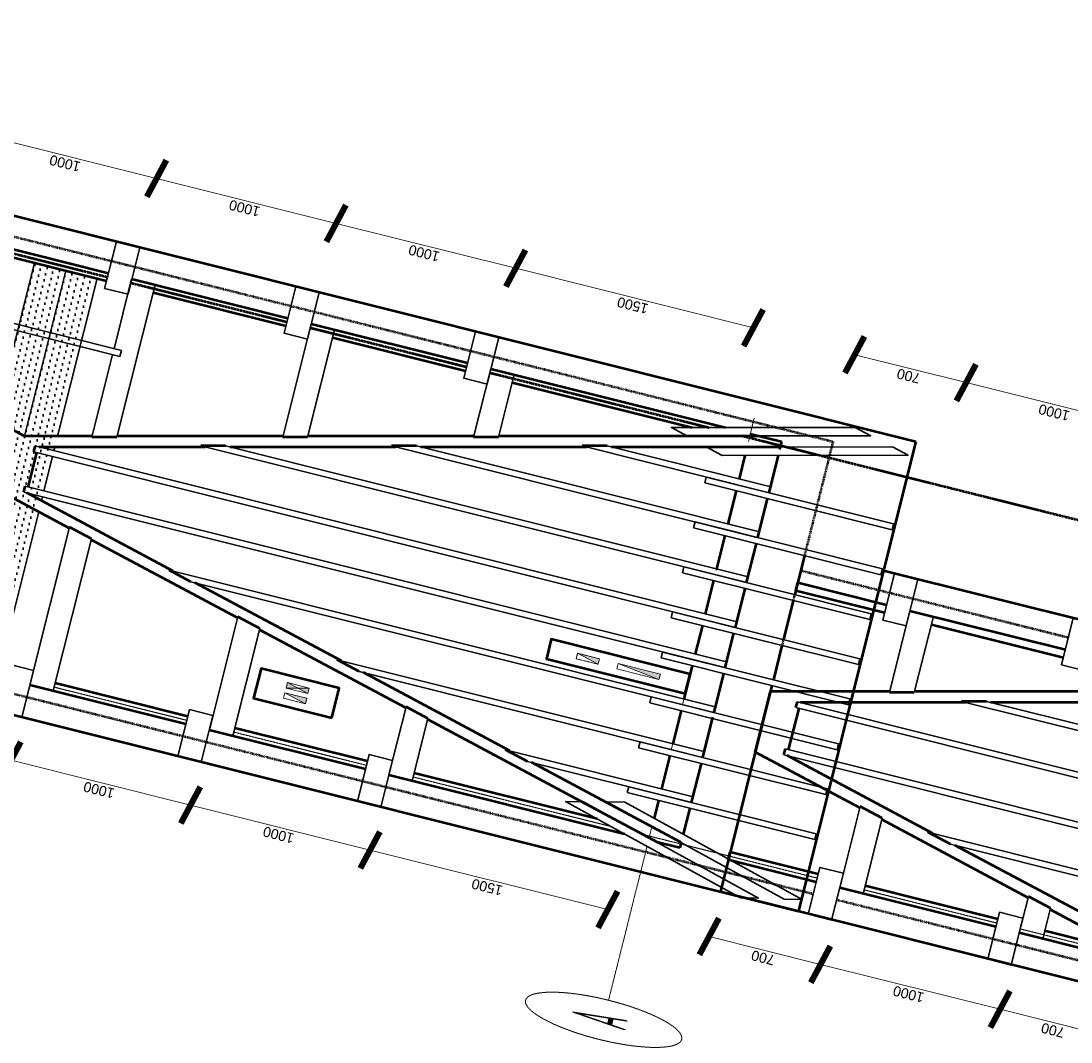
# Model space of a CAD drawing. Header units: millimetres. Extents: x -2096172177 to 2055029645, y -728784453 to 1899906214.
# Tile 37 of 109: x -1932636664 to -1916257089, y 1665513615 to 1681439705. Entities that reach past the tile are written whole.
import ezdxf
from ezdxf.enums import TextEntityAlignment as Align

# ---------------------------------------------------------------- set-up
doc = ezdxf.new("R2010")
doc.units = ezdxf.units.MM
doc.linetypes.add('ACAD_ISO03W100', pattern=[30, 12, -18])
doc.linetypes.add('DASHDOT_axis', pattern=[24, 20, -1.5, 1, -1.5])
for name, color, linetype, lineweight in [('Вентканалы', 214, 'Continuous', 18), ('жббалки', 14, 'Continuous', 35), ('Кобылки', 4, 'Continuous', 30), ('Крыша', 30, 'Continuous', 50), ('мауэрлат', 40, 'Continuous', 18), ('Накостные строп ноги', 10, 'Continuous', 50), ('Наружные стены', 1, 'Continuous', 50), ('Размеры', 40, 'Continuous', 18), ('стропила', 5, 'Continuous', 35), ('Толщины привязок', 130, 'Continuous', 18)]:
    doc.layers.add(name, color=color, linetype=linetype, lineweight=lineweight)
doc.styles.add('GOST-2.304_Type-B', font='GOST Common.ttf')
doc.styles.add('стиль для стен', font='arial.ttf')
doc.dimstyles.new('Для размеров СТЕН', dxfattribs={"dimtxt": 2.5, "dimasz": 2.5, "dimexe": 1.25, "dimexo": 0.625, "dimtad": 1, "dimtxsty": 'стиль для стен', "dimblk": 'ARCHTICK', "dimcen": 2.5, "dimadec": 0, "dimazin": 0, "dimtfac": 1, "dimtmove": 0, "dimatfit": 3, "dimfxl": 1, "dimarcsym": 0})

# ---------------------------------------------------------------- blocks, each defined once
blk = doc.blocks.new('_ArchTick')
at = {"color": 0, "linetype": 'ByBlock', "const_width": 0.15}
blk.add_lwpolyline([(-0.5, -0.5), (0.5, 0.5)], dxfattribs=at)
blk = doc.blocks.new('*D667')
at = {"layer": 'Defpoints', "color": 0, "transparency": 16777216}
for p in [(1831502.7, 910130.7), (1829582.1, 908980.7), (1831502.7, 908980.7)]:
    blk.add_point(p, dxfattribs=at)
at = {"layer": 'Размеры', "color": 0, "lineweight": -2, "transparency": 16777216}
blk.add_line((1829582.1, 910130.7), (1829582.1, 908980.7), dxfattribs=at)
at = {"layer": 'Размеры', "color": 0, "lineweight": -2, "transparency": 16777216, "xscale": 250, "yscale": 250, "zscale": 250}
for p, rotation in [((1829582.1, 910130.7), 90), ((1829582.1, 908980.7), 270)]:
    blk.add_blockref('_ArchTick', p, dxfattribs=dict(at, rotation=rotation))
at = {"layer": 'Размеры', "color": 0, "transparency": 16777216, "insert": (1829394.6, 909555.7), "char_height": 250, "attachment_point": 5, "rotation": 90, "style": 'стиль для стен'}
blk.add_mtext('1000', dxfattribs=at)
blk = doc.blocks.new('*D669')
at = {"layer": 'Defpoints', "color": 0, "transparency": 16777216}
for p in [(1831502.7, 908980.7), (1829582.1, 907830.7), (1831502.7, 907830.7)]:
    blk.add_point(p, dxfattribs=at)
at = {"layer": 'Размеры', "color": 0, "lineweight": -2, "transparency": 16777216}
blk.add_line((1829582.1, 908980.7), (1829582.1, 907830.7), dxfattribs=at)
at = {"layer": 'Размеры', "color": 0, "lineweight": -2, "transparency": 16777216, "xscale": 250, "yscale": 250, "zscale": 250}
for p, rotation in [((1829582.1, 908980.7), 90), ((1829582.1, 907830.7), 270)]:
    blk.add_blockref('_ArchTick', p, dxfattribs=dict(at, rotation=rotation))
at = {"layer": 'Размеры', "color": 0, "transparency": 16777216, "insert": (1829394.6, 908405.7), "char_height": 250, "attachment_point": 5, "rotation": 90, "style": 'стиль для стен'}
blk.add_mtext('1000', dxfattribs=at)
blk = doc.blocks.new('*D671')
at = {"layer": 'Defpoints', "color": 0, "transparency": 16777216}
for p in [(1831502.7, 907830.7), (1829582.1, 906680.7), (1831502.1, 906680.7)]:
    blk.add_point(p, dxfattribs=at)
at = {"layer": 'Размеры', "color": 0, "lineweight": -2, "transparency": 16777216}
blk.add_line((1829582.1, 907830.7), (1829582.1, 906680.7), dxfattribs=at)
at = {"layer": 'Размеры', "color": 0, "lineweight": -2, "transparency": 16777216, "xscale": 250, "yscale": 250, "zscale": 250}
for p, rotation in [((1829582.1, 907830.7), 90), ((1829582.1, 906680.7), 270)]:
    blk.add_blockref('_ArchTick', p, dxfattribs=dict(at, rotation=rotation))
at = {"layer": 'Размеры', "color": 0, "transparency": 16777216, "insert": (1829394.6, 907255.7), "char_height": 250, "attachment_point": 5, "rotation": 90, "style": 'стиль для стен'}
blk.add_mtext('1000', dxfattribs=at)
blk = doc.blocks.new('*D673')
at = {"layer": 'Defpoints', "color": 0, "transparency": 16777216}
for p in [(1831502.1, 906680.7), (1829582.1, 905158.1), (1831701.3, 905158.1)]:
    blk.add_point(p, dxfattribs=at)
at = {"layer": 'Размеры', "color": 0, "lineweight": -2, "transparency": 16777216}
blk.add_line((1829582.1, 906680.7), (1829582.1, 905158.1), dxfattribs=at)
at = {"layer": 'Размеры', "color": 0, "lineweight": -2, "transparency": 16777216, "xscale": 250, "yscale": 250, "zscale": 250}
for p, rotation in [((1829582.1, 906680.7), 90), ((1829582.1, 905158.1), 270)]:
    blk.add_blockref('_ArchTick', p, dxfattribs=dict(at, rotation=rotation))
at = {"layer": 'Размеры', "color": 0, "transparency": 16777216, "insert": (1829394.6, 905919.4), "char_height": 250, "attachment_point": 5, "rotation": 90, "style": 'стиль для стен'}
blk.add_mtext('1500', dxfattribs=at)
blk = doc.blocks.new('*D723')
at = {"layer": 'Defpoints', "color": 0, "transparency": 16777216}
for p in [(1831501.3, 904506.7), (1829544.4, 903792.7), (1831501.1, 903792.7)]:
    blk.add_point(p, dxfattribs=at)
at = {"layer": 'Размеры', "color": 0, "lineweight": -2, "transparency": 16777216}
blk.add_line((1829544.4, 904506.7), (1829544.4, 903792.7), dxfattribs=at)
at = {"layer": 'Размеры', "color": 0, "lineweight": -2, "transparency": 16777216, "xscale": 250, "yscale": 250, "zscale": 250}
for p, rotation in [((1829544.4, 904506.7), 90), ((1829544.4, 903792.7), 270)]:
    blk.add_blockref('_ArchTick', p, dxfattribs=dict(at, rotation=rotation))
at = {"layer": 'Размеры', "color": 0, "transparency": 16777216, "insert": (1829356.9, 904149.7), "char_height": 250, "attachment_point": 5, "rotation": 90, "style": 'стиль для стен'}
blk.add_mtext('700', dxfattribs=at)
blk = doc.blocks.new('*D725')
at = {"layer": 'Defpoints', "color": 0, "transparency": 16777216}
for p in [(1831501.1, 903792.7), (1829544.4, 902642.7), (1831601.3, 902642.7)]:
    blk.add_point(p, dxfattribs=at)
at = {"layer": 'Размеры', "color": 0, "lineweight": -2, "transparency": 16777216}
blk.add_line((1829544.4, 903792.7), (1829544.4, 902642.7), dxfattribs=at)
at = {"layer": 'Размеры', "color": 0, "lineweight": -2, "transparency": 16777216, "xscale": 250, "yscale": 250, "zscale": 250}
for p, rotation in [((1829544.4, 903792.7), 90), ((1829544.4, 902642.7), 270)]:
    blk.add_blockref('_ArchTick', p, dxfattribs=dict(at, rotation=rotation))
at = {"layer": 'Размеры', "color": 0, "transparency": 16777216, "insert": (1829356.9, 903217.7), "char_height": 250, "attachment_point": 5, "rotation": 90, "style": 'стиль для стен'}
blk.add_mtext('1000', dxfattribs=at)
blk = doc.blocks.new('*D727')
at = {"layer": 'Defpoints', "color": 0, "transparency": 16777216}
for p in [(1831601.3, 902642.7), (1829544.4, 901943.4), (1831701.3, 901943.4)]:
    blk.add_point(p, dxfattribs=at)
at = {"layer": 'Размеры', "color": 0, "lineweight": -2, "transparency": 16777216}
blk.add_line((1829544.4, 902642.7), (1829544.4, 901943.4), dxfattribs=at)
at = {"layer": 'Размеры', "color": 0, "lineweight": -2, "transparency": 16777216, "xscale": 250, "yscale": 250, "zscale": 250}
for p, rotation in [((1829544.4, 902642.7), 90), ((1829544.4, 901943.4), 270)]:
    blk.add_blockref('_ArchTick', p, dxfattribs=dict(at, rotation=rotation))
at = {"layer": 'Размеры', "color": 0, "transparency": 16777216, "insert": (1829356.9, 902293.1), "char_height": 250, "attachment_point": 5, "rotation": 90, "style": 'стиль для стен'}
blk.add_mtext('700', dxfattribs=at)
blk = doc.blocks.new('*D733')
at = {"layer": 'Defpoints', "color": 0, "transparency": 16777216}
for p in [(1846392, 910130.7), (1844471.4, 908980.7), (1846392, 908980.7)]:
    blk.add_point(p, dxfattribs=at)
at = {"layer": 'Размеры', "color": 0, "lineweight": -2, "transparency": 16777216}
blk.add_line((1844471.4, 910130.7), (1844471.4, 908980.7), dxfattribs=at)
at = {"layer": 'Размеры', "color": 0, "lineweight": -2, "transparency": 16777216, "xscale": 250, "yscale": 250, "zscale": 250}
for p, rotation in [((1844471.4, 910130.7), 90), ((1844471.4, 908980.7), 270)]:
    blk.add_blockref('_ArchTick', p, dxfattribs=dict(at, rotation=rotation))
at = {"layer": 'Размеры', "color": 0, "transparency": 16777216, "insert": (1844283.9, 909555.7), "char_height": 250, "attachment_point": 5, "rotation": 90, "style": 'стиль для стен'}
blk.add_mtext('1000', dxfattribs=at)
blk = doc.blocks.new('*D735')
at = {"layer": 'Defpoints', "color": 0, "transparency": 16777216}
for p in [(1846392, 908980.7), (1844471.4, 907830.7), (1846392, 907830.7)]:
    blk.add_point(p, dxfattribs=at)
at = {"layer": 'Размеры', "color": 0, "lineweight": -2, "transparency": 16777216}
blk.add_line((1844471.4, 908980.7), (1844471.4, 907830.7), dxfattribs=at)
at = {"layer": 'Размеры', "color": 0, "lineweight": -2, "transparency": 16777216, "xscale": 250, "yscale": 250, "zscale": 250}
for p, rotation in [((1844471.4, 908980.7), 90), ((1844471.4, 907830.7), 270)]:
    blk.add_blockref('_ArchTick', p, dxfattribs=dict(at, rotation=rotation))
at = {"layer": 'Размеры', "color": 0, "transparency": 16777216, "insert": (1844283.9, 908405.7), "char_height": 250, "attachment_point": 5, "rotation": 90, "style": 'стиль для стен'}
blk.add_mtext('1000', dxfattribs=at)
blk = doc.blocks.new('*D737')
at = {"layer": 'Defpoints', "color": 0, "transparency": 16777216}
for p in [(1846392, 907830.7), (1844471.4, 906680.7), (1846391.4, 906680.7)]:
    blk.add_point(p, dxfattribs=at)
at = {"layer": 'Размеры', "color": 0, "lineweight": -2, "transparency": 16777216}
blk.add_line((1844471.4, 907830.7), (1844471.4, 906680.7), dxfattribs=at)
at = {"layer": 'Размеры', "color": 0, "lineweight": -2, "transparency": 16777216, "xscale": 250, "yscale": 250, "zscale": 250}
for p, rotation in [((1844471.4, 907830.7), 90), ((1844471.4, 906680.7), 270)]:
    blk.add_blockref('_ArchTick', p, dxfattribs=dict(at, rotation=rotation))
at = {"layer": 'Размеры', "color": 0, "transparency": 16777216, "insert": (1844283.9, 907255.7), "char_height": 250, "attachment_point": 5, "rotation": 90, "style": 'стиль для стен'}
blk.add_mtext('1000', dxfattribs=at)
blk = doc.blocks.new('*D739')
at = {"layer": 'Defpoints', "color": 0, "transparency": 16777216}
for p in [(1846391.4, 906680.7), (1844471.4, 905158.1), (1846590.6, 905158.1)]:
    blk.add_point(p, dxfattribs=at)
at = {"layer": 'Размеры', "color": 0, "lineweight": -2, "transparency": 16777216}
blk.add_line((1844471.4, 906680.7), (1844471.4, 905158.1), dxfattribs=at)
at = {"layer": 'Размеры', "color": 0, "lineweight": -2, "transparency": 16777216, "xscale": 250, "yscale": 250, "zscale": 250}
for p, rotation in [((1844471.4, 906680.7), 90), ((1844471.4, 905158.1), 270)]:
    blk.add_blockref('_ArchTick', p, dxfattribs=dict(at, rotation=rotation))
at = {"layer": 'Размеры', "color": 0, "transparency": 16777216, "insert": (1844283.9, 905919.4), "char_height": 250, "attachment_point": 5, "rotation": 90, "style": 'стиль для стен'}
blk.add_mtext('1500', dxfattribs=at)
blk = doc.blocks.new('*D743')
at = {"layer": 'Defpoints', "color": 0, "transparency": 16777216}
for p in [(1846390.6, 904506.7), (1844433.7, 903792.7), (1846390.4, 903792.7)]:
    blk.add_point(p, dxfattribs=at)
at = {"layer": 'Размеры', "color": 0, "lineweight": -2, "transparency": 16777216}
blk.add_line((1844433.7, 904506.7), (1844433.7, 903792.7), dxfattribs=at)
at = {"layer": 'Размеры', "color": 0, "lineweight": -2, "transparency": 16777216, "xscale": 250, "yscale": 250, "zscale": 250}
for p, rotation in [((1844433.7, 904506.7), 90), ((1844433.7, 903792.7), 270)]:
    blk.add_blockref('_ArchTick', p, dxfattribs=dict(at, rotation=rotation))
at = {"layer": 'Размеры', "color": 0, "transparency": 16777216, "insert": (1844246.2, 904149.7), "char_height": 250, "attachment_point": 5, "rotation": 90, "style": 'стиль для стен'}
blk.add_mtext('700', dxfattribs=at)
blk = doc.blocks.new('*D745')
at = {"layer": 'Defpoints', "color": 0, "transparency": 16777216}
for p in [(1846390.4, 903792.7), (1844433.7, 902642.7), (1846490.6, 902642.7)]:
    blk.add_point(p, dxfattribs=at)
at = {"layer": 'Размеры', "color": 0, "lineweight": -2, "transparency": 16777216}
blk.add_line((1844433.7, 903792.7), (1844433.7, 902642.7), dxfattribs=at)
at = {"layer": 'Размеры', "color": 0, "lineweight": -2, "transparency": 16777216, "xscale": 250, "yscale": 250, "zscale": 250}
for p, rotation in [((1844433.7, 903792.7), 90), ((1844433.7, 902642.7), 270)]:
    blk.add_blockref('_ArchTick', p, dxfattribs=dict(at, rotation=rotation))
at = {"layer": 'Размеры', "color": 0, "transparency": 16777216, "insert": (1844246.2, 903217.7), "char_height": 250, "attachment_point": 5, "rotation": 90, "style": 'стиль для стен'}
blk.add_mtext('1000', dxfattribs=at)
blk = doc.blocks.new('Фасад (на основе 1 эт)')
at = {"layer": 'Вентканалы'}
h = blk.add_hatch(color=256, dxfattribs=at)
h.dxf.hatch_style = 1
h.paths.add_polyline_path([(1832716.294, 907291.655), (1832856.294, 907291.655), (1832856.294, 907431.655)])
h = blk.add_hatch(color=256, dxfattribs=at)
h.dxf.hatch_style = 1
h.paths.add_polyline_path([(1833116.294, 907431.655), (1832976.294, 907431.655), (1833046.294, 907361.655)])
h.paths.add_polyline_path([(1833116.294, 907291.655), (1833046.294, 907361.655), (1832976.294, 907291.655)])
h = blk.add_hatch(color=256, dxfattribs=at)
h.dxf.hatch_style = 1
h.paths.add_polyline_path([(1835431.294, 905586.655), (1835571.294, 905586.655), (1835571.294, 905726.655)])
h = blk.add_hatch(color=256, dxfattribs=at)
h.dxf.hatch_style = 1
h.paths.add_polyline_path([(1835571.294, 905466.655), (1835431.294, 905196.655), (1835571.294, 905196.655)])
at = {"layer": 'жббалки', "lineweight": 50}
h = blk.add_hatch(dxfattribs=at)
h.set_pattern_fill('DOTS', color=256)
h.set_pattern_definition([(0, (927245.61, 538974.37), (79.375, 158.75), [0, -158.75])])
h.paths.add_polyline_path([(1831703.399, 909388.603), (1831703.399, 909188.603), (1841701.294, 909188.603), (1841701.294, 909388.603)])
h.paths.add_polyline_path([(1841701.294, 909388.603), (1841701.294, 909588.603), (1831703.399, 909588.603), (1831703.399, 909388.603)])
at = {"linetype": 'DASHDOT_axis', "lineweight": 20, "ltscale": 0.2}
for p, q in [((1831601.294, 908980.989), (1831601.294, 908980.662)), ((1831601.294, 908830.701), (1831601.294, 907980.989)), ((1831601.294, 907830.989), (1831601.294, 907830.681)), ((1831601.294, 907680.681), (1831601.294, 906830.988)), ((1831601.294, 906680.988), (1831601.294, 906680.682)), ((1831601.294, 906530.682), (1831601.294, 905265.318)), ((1831601.294, 905058.99), (1831601.294, 903943.004)), ((1831601.294, 903793.004), (1831601.294, 903792.697)), ((1831601.294, 903642.697), (1831601.294, 902793.004)), ((1831601.294, 902643.004), (1831601.294, 902029.312))]:
    blk.add_line(p, q, dxfattribs=at)
at = {"linetype": 'DASHDOT_axis'}
for p, q in [((1828401.294, 905016.655), (1827401.294, 905016.655)), ((1831338.016, 905016.655), (1828401.294, 905016.655)), ((1831601.294, 905016.655), (1831556.471, 905016.655)), ((1841801.294, 905016.655), (1842301.294, 905016.655))]:
    blk.add_line(p, q, dxfattribs=at)
at = {"linetype": 'DASHDOT_axis', "lineweight": 15, "ltscale": 100}
for p, q in [((1831601.294, 905016.655), (1831842.715, 905016.655)), ((1832059.7, 905016.655), (1832514.663, 905016.655)), ((1832814.663, 905016.655), (1833664.663, 905016.655)), ((1833814.663, 905016.655), (1834814.663, 905016.655)), ((1834964.663, 905016.655), (1835964.663, 905016.655)), ((1836264.663, 905016.655), (1836992.71, 905016.655)), ((1837292.71, 905016.655), (1838143.859, 905016.655)), ((1838401.294, 905016.655), (1839293.859, 905016.655)), ((1839593.859, 905016.655), (1840443.859, 905016.655)), ((1840743.859, 905016.655), (1841347.18, 905016.655)), ((1841559.872, 905016.655), (1841588.147, 905016.655)), ((1841701.294, 905016.655), (1841801.294, 905016.655))]:
    blk.add_line(p, q, dxfattribs=at)
at = {"linetype": 'DASHDOT_axis'}
blk.add_circle((1826901.294, 905016.655), 500, dxfattribs=at)
at = {"layer": 'Вентканалы'}
for p, q in [((1832716.294, 907291.655), (1832856.294, 907431.655)), ((1832976.294, 907291.655), (1833116.294, 907431.655)), ((1832976.294, 907431.655), (1833116.294, 907291.655)), ((1835431.294, 905586.655), (1835571.294, 905726.655)), ((1835571.294, 905466.655), (1835431.294, 905196.655))]:
    blk.add_line(p, q, dxfattribs=at)
at = {"layer": 'Вентканалы', "lineweight": 50, "ltscale": 10}
for points in [[(1832536.294, 907111.655), (1833296.294, 907111.655), (1833296.294, 907611.655), (1832536.294, 907611.655)], [(1835251.294, 905016.655), (1835751.294, 905016.655), (1835751.294, 905906.655), (1835251.294, 905906.655)]]:
    blk.add_lwpolyline(points, close=True, dxfattribs=at)
at = {"layer": 'Вентканалы'}
for points in [[(1832716.294, 907431.655), (1832856.294, 907431.655), (1832856.294, 907291.655), (1832716.294, 907291.655)], [(1832976.294, 907431.655), (1833116.294, 907431.655), (1833116.294, 907291.655), (1832976.294, 907291.655)], [(1835431.294, 905726.655), (1835571.294, 905726.655), (1835571.294, 905586.655), (1835431.294, 905586.655)], [(1835431.294, 905196.655), (1835431.294, 905466.655), (1835571.294, 905466.655), (1835571.294, 905196.655)]]:
    blk.add_lwpolyline(points, close=True, dxfattribs=at)
at = {"layer": 'Вентканалы', "linetype": 'ACAD_ISO03W100'}
blk.add_lwpolyline([(1835431.294, 905726.655), (1835571.294, 905726.655), (1835571.294, 905586.655), (1835431.294, 905586.655)], close=True, dxfattribs=at)
at = {"layer": 'жббалки', "ltscale": 0.2}
for p, q in [((1837670.767, 909588.603), (1841701.294, 909588.603)), ((1831703.399, 909188.603), (1835731.821, 909188.603)), ((1836014.663, 909188.603), (1836114.663, 909188.603)), ((1836264.663, 909188.603), (1837142.71, 909188.603)), ((1837292.71, 909188.603), (1837387.924, 909188.603)), ((1837670.767, 909188.603), (1841701.294, 909188.603))]:
    blk.add_line(p, q, dxfattribs=at)
at = {"layer": 'жббалки'}
blk.add_line((1841701.294, 909188.603), (1841701.294, 909588.603), dxfattribs=at)
at = {"layer": 'жббалки', "ltscale": 0.002}
blk.add_line((1837470.767, 909388.603), (1841701.294, 909388.603), dxfattribs=at)
at = {"layer": 'Кобылки'}
for points in [[(1830676.99, 908980.989), (1830676.99, 909130.989), (1831876.99, 909130.989), (1831876.99, 908980.989)], [(1841510.554, 908978.297), (1841510.554, 909128.297), (1842710.554, 909128.297), (1842710.554, 908978.297)], [(1830676.99, 907830.989), (1830676.99, 907980.989), (1831876.99, 907980.989), (1831876.99, 907830.989)], [(1841510.554, 907828.297), (1841510.554, 907978.297), (1842710.554, 907978.297), (1842710.554, 907828.297)], [(1830677.572, 906680.988), (1830677.572, 906830.988), (1831877.572, 906830.988), (1831877.572, 906680.988)], [(1841510.554, 906678.296), (1841510.554, 906828.296), (1842710.554, 906828.296), (1842710.554, 906678.296)], [(1830762.638, 904266.891), (1830659.589, 904375.89), (1831929.471, 905575.276), (1832032.52, 905466.277)], [(1841469.295, 905395.75), (1841575.529, 905501.648), (1842683.789, 904393.147), (1842577.555, 904287.249)], [(1830998.576, 904001.501), (1830895.526, 904110.5), (1832167.273, 905327.153), (1832270.322, 905218.153)], [(1841210.242, 905152.871), (1841316.476, 905258.769), (1842442.368, 904138.809), (1842336.134, 904032.911)], [(1832514.663, 905216.655), (1832664.663, 905216.655), (1832664.663, 904016.655), (1832514.663, 904016.655)], [(1833664.663, 905216.655), (1833814.663, 905216.655), (1833814.663, 904016.655), (1833664.663, 904016.655)], [(1834814.663, 905216.655), (1834964.663, 905216.655), (1834964.663, 904016.655), (1834814.663, 904016.655)], [(1835964.663, 905216.655), (1836114.663, 905216.655), (1836114.663, 904016.655), (1835964.663, 904016.655)], [(1836992.71, 905216.655), (1837142.71, 905216.655), (1837142.71, 904016.655), (1836992.71, 904016.655)], [(1838143.859, 905216.655), (1838293.859, 905216.655), (1838293.859, 904016.655), (1838143.859, 904016.655)], [(1839293.859, 905216.655), (1839443.859, 905216.655), (1839443.859, 904016.655), (1839293.859, 904016.655)], [(1840443.859, 905216.655), (1840593.859, 905216.655), (1840593.859, 904016.655), (1840443.859, 904016.655)], [(1830675.379, 903793.004), (1830675.379, 903943.004), (1831875.379, 903943.004), (1831875.379, 903793.004)], [(1838210.554, 903787.389), (1838210.554, 903937.389), (1839410.554, 903937.389), (1839410.554, 903787.389)], [(1830676.726, 902643.004), (1830676.726, 902793.004), (1831876.726, 902793.004), (1831876.726, 902643.004)], [(1838210.554, 902641.866), (1838210.554, 902791.866), (1839410.554, 902791.866), (1839410.554, 902641.866)]]:
    blk.add_lwpolyline(points, close=True, dxfattribs=at)
at = {"layer": 'Крыша', "color": 5, "lineweight": 50}
for p, q in [((1830691.294, 914770.551), (1830691.294, 904006.655)), ((1842711.294, 914770.551), (1842711.294, 904006.655)), ((1830691.294, 904506.655), (1830691.294, 900751.655)), ((1839411.294, 904006.655), (1830691.294, 904006.655)), ((1839411.294, 904016.655), (1839411.294, 900751.655)), ((1842711.294, 904006.655), (1839411.294, 904006.655))]:
    blk.add_line(p, q, dxfattribs=at)
at = {"layer": 'Крыша', "color": 5, "lineweight": 50, "ltscale": 0.2}
for p, q in [((1835964.663, 904506.655), (1830691.294, 904506.655)), ((1836992.71, 904506.655), (1836114.663, 904506.655)), ((1838143.859, 904506.655), (1837142.71, 904506.655)), ((1839293.859, 904506.655), (1838293.859, 904506.655))]:
    blk.add_line(p, q, dxfattribs=at)
at = {"layer": 'мауэрлат', "linetype": 'DASHDOT_axis', "lineweight": 50, "ltscale": 0.2}
for p, q in [((1841801.294, 911275.677), (1841801.294, 909128.297)), ((1841801.294, 908979.869), (1841801.294, 907978.297)), ((1841801.294, 907829.869), (1841801.294, 906828.296)), ((1841801.294, 906679.869), (1841801.294, 905275.834)), ((1841801.294, 905063.679), (1841801.294, 901761.655))]:
    blk.add_line(p, q, dxfattribs=at)
at = {"layer": 'мауэрлат', "color": 30, "lineweight": 50}
for p, q in [((1841901.294, 911275.669), (1841901.294, 909128.297)), ((1841701.294, 911125.685), (1841701.294, 909128.297)), ((1831502.722, 907980.989), (1831503.203, 908980.989)), ((1831703.203, 908980.693), (1831703.203, 908980.989)), ((1841901.294, 908979.862), (1841901.294, 907978.297)), ((1831702.722, 907980.989), (1831703.131, 908830.693)), ((1841701.294, 908829.877), (1841701.294, 907978.297)), ((1831502.168, 906830.988), (1831502.649, 907830.989)), ((1831702.649, 907830.653), (1831702.649, 907830.989)), ((1841901.294, 907829.862), (1841901.294, 906828.296)), ((1831702.168, 906830.988), (1831702.577, 907680.653)), ((1841701.294, 907679.877), (1841701.294, 906828.296)), ((1831501.368, 905170.939), (1831502.095, 906680.988)), ((1831702.095, 906680.655), (1831702.095, 906680.988)), ((1841901.294, 906679.862), (1841901.294, 905175.812)), ((1831701.459, 905359.922), (1831702.023, 906530.655)), ((1841701.294, 906529.876), (1841701.294, 905375.856)), ((1841701.294, 905163.701), (1841701.294, 905158.076)), ((1831501.197, 904816.655), (1831501.269, 904964.517)), ((1831501.294, 905016.655), (1831501.294, 905016.751)), ((1831701.294, 905016.655), (1831701.294, 905016.655)), ((1832514.663, 905016.655), (1832059.7, 905016.655)), ((1833664.663, 905016.655), (1832814.663, 905016.655)), ((1834814.663, 905016.655), (1833964.663, 905016.655)), ((1835964.663, 905016.655), (1835114.663, 905016.655)), ((1836992.71, 905016.655), (1836264.663, 905016.655)), ((1838143.859, 905016.655), (1837292.71, 905016.655)), ((1839293.859, 905016.655), (1838443.859, 905016.655)), ((1840443.859, 905016.655), (1839593.859, 905016.655)), ((1841347.18, 905016.655), (1840743.859, 905016.655)), ((1841901.294, 905016.655), (1841901.294, 904816.655)), ((1831642.715, 904816.655), (1831501.197, 904816.655)), ((1831701.294, 904816.655), (1831701.197, 904816.655)), ((1832514.663, 904816.655), (1831850.643, 904816.655)), ((1833664.663, 904816.655), (1832664.663, 904816.655)), ((1834847.194, 904816.655), (1833814.663, 904816.655)), ((1835964.663, 904816.655), (1834964.663, 904816.655)), ((1836992.71, 904816.655), (1836114.663, 904816.655)), ((1838143.859, 904816.655), (1837142.71, 904816.655)), ((1839293.859, 904816.655), (1838293.859, 904816.655)), ((1840443.859, 904816.655), (1839443.859, 904816.655)), ((1841548.239, 904816.655), (1840593.859, 904816.655)), ((1841901.294, 904816.655), (1841701.294, 904816.655)), ((1831501.294, 903943.004), (1831501.294, 904506.655)), ((1831701.294, 903943.004), (1831701.294, 904506.655)), ((1838401.294, 904506.655), (1838401.294, 903937.389)), ((1838601.294, 904506.655), (1838601.294, 903937.389)), ((1831501.294, 902793.004), (1831501.294, 903793.004)), ((1831701.294, 903792.67), (1831701.294, 903793.004)), ((1838601.294, 903787.389), (1838601.294, 902791.866)), ((1831701.294, 902793.004), (1831701.294, 903642.67)), ((1838401.294, 903637.407), (1838401.294, 902791.866)), ((1831501.294, 901934.864), (1831501.294, 902643.004)), ((1831701.294, 902642.675), (1831701.294, 902643.004)), ((1831701.294, 902123.761), (1831701.294, 902492.668))]:
    blk.add_line(p, q, dxfattribs=at)
at = {"layer": 'мауэрлат', "lineweight": 50}
for p, q in [((1831501.294, 904506.655), (1831701.294, 904506.655)), ((1838401.294, 904506.655), (1838601.294, 904506.655))]:
    blk.add_line(p, q, dxfattribs=at)
at = {"layer": 'Накостные строп ноги'}
for p, q in [((1837470.767, 909388.603), (1839208.047, 911125.883)), ((1835523.604, 908980.387), (1835931.821, 909388.603)), ((1837879.196, 908980.174), (1837470.767, 909388.603)), ((1835114.663, 908288.603), (1836114.663, 909288.603)), ((1836114.663, 909308.603), (1836264.663, 909308.603)), ((1836264.663, 909288.603), (1837142.71, 909288.603)), ((1837142.71, 909308.603), (1837287.924, 909308.603)), ((1838293.859, 908282.668), (1837292.71, 909283.818)), ((1838000.834, 908830.165), (1837850.823, 908980.176)), ((1834373.119, 907829.902), (1835373.616, 908830.399)), ((1839029.291, 907830.079), (1838029.208, 908830.162)), ((1838443.859, 908160.943), (1838293.859, 908310.943)), ((1833964.663, 907138.603), (1834964.663, 908138.603)), ((1839443.859, 907132.668), (1838443.859, 908132.668)), ((1839150.929, 907680.07), (1839000.918, 907830.081)), ((1833223.46, 906680.242), (1834223.161, 907679.944)), ((1840179.385, 906679.986), (1839179.303, 907680.068)), ((1839593.859, 907010.943), (1839443.859, 907160.943)), ((1832814.663, 905988.603), (1833814.663, 906988.603)), ((1840593.859, 905982.668), (1839593.859, 906982.668)), ((1840301.022, 906529.977), (1840151.012, 906679.988)), ((1840179.385, 906679.986), (1840179.383, 906679.988)), ((1831501.265, 904957.297), (1833073.501, 906530.283)), ((1841901.294, 904958.076), (1840329.395, 906529.975)), ((1840743.859, 905860.943), (1840593.859, 906010.943)), ((1831642.715, 904816.655), (1832664.663, 905838.603)), ((1841759.872, 904816.655), (1840743.859, 905832.668)), ((1835230.994, 904810.362), (1835224.701, 904816.655)), ((1833546.55, 903788.68), (1834264.525, 904506.655)), ((1834264.525, 904506.655), (1835817.544, 904506.655)), ((1836536.305, 903787.894), (1835817.544, 904506.655)), ((1833375.041, 903313.486), (1834371.59, 904309.646)), ((1834371.59, 904329.646), (1834521.59, 904329.519)), ((1834521.59, 904309.519), (1835579.05, 904308.624)), ((1835579.05, 904328.624), (1835729.05, 904328.497)), ((1835729.05, 904308.497), (1835732.862, 904308.494)), ((1836728.596, 903312.76), (1835732.862, 904308.494)), ((1833432.815, 903642.199), (1833582.778, 903792.162)), ((1836659.475, 903637.897), (1836509.471, 903787.901)), ((1832400.373, 902642.503), (1833400.078, 903642.208)), ((1837682.138, 902642.061), (1836686.31, 903637.889)), ((1833221.654, 903191.75), (1833375.102, 903345.138)), ((1836878.596, 903189.415), (1836728.596, 903339.415)), ((1831622.526, 901561.655), (1833221.654, 903160.159)), ((1838479.701, 901561.655), (1836878.596, 903162.76)), ((1832283.12, 902492.504), (1832433.111, 902642.495)), ((1831501.294, 901743.424), (1832250.383, 902492.514))]:
    blk.add_line(p, q, dxfattribs=at)
at = {"layer": 'Накостные строп ноги', "color": 6}
for p, q in [((1835399.044, 908830.397), (1835548.916, 908980.385)), ((1834964.663, 908165.188), (1835114.663, 908315.188)), ((1834249.468, 907679.937), (1834399.31, 907829.895)), ((1833814.663, 907015.188), (1833964.663, 907165.188)), ((1833100.691, 906530.276), (1833250.535, 906680.235)), ((1832664.663, 905865.188), (1832814.663, 906015.188))]:
    blk.add_line(p, q, dxfattribs=at)
at = {"layer": 'Наружные стены', "linetype": 'ACAD_ISO03W100', "lineweight": 50, "ltscale": 0.2}
for p, q in [((1831191.294, 903943.004), (1831191.294, 914271.655)), ((1842211.294, 914271.655), (1842211.294, 904506.655)), ((1835964.663, 904506.655), (1831191.294, 904506.655)), ((1842211.294, 904506.655), (1836114.663, 904506.655)), ((1838911.294, 904506.655), (1838911.294, 902791.866)), ((1831191.294, 901251.655), (1831191.294, 903793.004))]:
    blk.add_line(p, q, dxfattribs=at)
at = {"layer": 'стропила'}
for p, q in [((1839965.25, 908933.62), (1839965.25, 911175.522)), ((1840115.25, 908933.62), (1840115.25, 911175.522)), ((1836114.663, 909308.603), (1836114.663, 904816.655)), ((1836264.663, 909308.603), (1836264.663, 904816.655)), ((1837142.71, 909308.603), (1837142.71, 904821.747)), ((1837292.71, 909312.093), (1837292.71, 904821.747)), ((1835548.916, 908980.385), (1831502.712, 908980.709)), ((1837850.823, 908980.176), (1839965.25, 908980.012)), ((1840115.25, 908980), (1841901.293, 908979.862)), ((1840115.25, 908933.62), (1839965.25, 908933.62)), ((1835399.044, 908830.397), (1831502.7, 908830.709)), ((1838000.834, 908830.165), (1841901.282, 908829.862)), ((1835114.663, 908315.188), (1835114.663, 904816.655)), ((1838293.859, 908310.943), (1838293.859, 904821.582)), ((1834964.663, 908165.188), (1834964.663, 904816.655)), ((1838443.859, 908160.943), (1838443.859, 904821.582)), ((1834399.31, 907829.895), (1831502.712, 907830.709)), ((1839000.918, 907830.081), (1841901.293, 907829.862)), ((1834249.468, 907679.937), (1831502.67, 907680.709)), ((1839150.929, 907680.07), (1841901.282, 907679.862)), ((1833964.663, 907168.689), (1833964.663, 904816.655)), ((1839443.859, 907160.943), (1839443.859, 904821.582)), ((1833814.663, 907015.188), (1833814.663, 904816.655)), ((1839593.859, 907010.943), (1839593.859, 904821.582)), ((1833250.535, 906680.235), (1831502.712, 906680.709)), ((1840151.012, 906679.988), (1841901.292, 906679.862)), ((1833100.691, 906530.276), (1831502.672, 906530.709)), ((1840301.022, 906529.977), (1841901.282, 906529.862)), ((1832814.663, 906015.188), (1832814.663, 904821.582)), ((1840593.859, 906010.943), (1840593.859, 904821.582)), ((1832664.663, 905865.188), (1832664.663, 904821.582)), ((1840743.859, 905860.943), (1840743.859, 904821.582)), ((1834371.59, 904329.646), (1834371.59, 901561.655)), ((1834521.59, 904329.519), (1834521.59, 901561.655)), ((1835579.05, 904328.624), (1835579.05, 901561.655)), ((1835729.05, 904339.234), (1835729.05, 904338.961)), ((1835729.05, 904328.497), (1835729.05, 901561.655)), ((1833582.778, 903792.162), (1831501.336, 903792.724)), ((1838601.294, 903787.351), (1836509.471, 903787.901)), ((1833432.815, 903642.199), (1831501.294, 903642.724)), ((1838601.252, 903637.351), (1836659.475, 903637.897)), ((1833375.102, 903345.138), (1833371.654, 901549.54)), ((1836728.596, 903339.415), (1836728.596, 901561.655)), ((1833221.654, 903191.75), (1833221.654, 901549.54)), ((1836878.596, 903189.415), (1836878.596, 901561.655)), ((1832433.111, 902642.495), (1831501.336, 902642.724)), ((1832283.12, 902492.504), (1831501.294, 902492.724))]:
    blk.add_line(p, q, dxfattribs=at)
at = {"linetype": 'DASHDOT_axis', "style": 'GOST-2.304_Type-B'}
blk.add_text('A', height=350, dxfattribs=at).set_placement((1826901.294, 905044.039), align=Align.MIDDLE_CENTER)
at = {"layer": 'Размеры'}
for base, p1, p2, text, picture, middle in [((1829582.087, 908980.709), (1831502.712, 910130.709), (1831502.712, 908980.709), '1000', '*D667', (1829394.587, 909555.709)), ((1844471.4, 908980.709), (1846392.025, 910130.709), (1846392.025, 908980.709), '1000', '*D733', (1844283.9, 909555.709)), ((1829582.087, 907830.709), (1831502.712, 908980.709), (1831502.712, 907830.709), '1000', '*D669', (1829394.587, 908405.709)), ((1844471.4, 907830.709), (1846392.025, 908980.709), (1846392.025, 907830.709), '1000', '*D735', (1844283.9, 908405.709)), ((1829582.087, 906680.681), (1831502.712, 907830.709), (1831502.095, 906680.681), '1000', '*D671', (1829394.587, 907255.695)), ((1844471.4, 906680.681), (1846392.025, 907830.709), (1846391.408, 906680.681), '1000', '*D737', (1844283.9, 907255.695)), ((1829582.087, 905158.076), (1831502.095, 906680.681), (1831701.294, 905158.076), '1500', '*D673', (1829394.587, 905919.379)), ((1844471.4, 905158.076), (1846391.408, 906680.681), (1846590.607, 905158.076), '1500', '*D739', (1844283.9, 905919.379)), ((1829544.399, 903792.724), (1831501.294, 904506.655), (1831501.101, 903792.724), '700', '*D723', (1829356.899, 904149.69)), ((1844433.712, 903792.724), (1846390.607, 904506.655), (1846390.414, 903792.724), '700', '*D743', (1844246.212, 904149.69)), ((1829544.399, 902642.7), (1831501.101, 903792.724), (1831601.294, 902642.7), '1000', '*D725', (1829356.899, 903217.712)), ((1844433.712, 902642.7), (1846390.414, 903792.724), (1846490.607, 902642.7), '1000', '*D745', (1844246.212, 903217.712)), ((1829544.399, 901943.424), (1831601.294, 902642.7), (1831701.294, 901943.424), '700', '*D727', (1829356.899, 902293.062))]:
    dim = blk.add_linear_dim(base=base, p1=p1, p2=p2, angle=90, text=text, dimstyle='Для размеров СТЕН', override={"dimse1": 1, "dimse2": 1}, dxfattribs=at)
    dim.commit()
    dim.dimension.update_dxf_attribs({"geometry": picture, "text_midpoint": middle})

msp = doc.modelspace()

# ---------------------------------------------------------------- block references
at = {"layer": 'Толщины привязок', "xscale": 628.2340773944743, "yscale": 2510.435367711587, "zscale": 628.2340773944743, "rotation": 75.95032694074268}
msp.add_blockref('Фасад (на основе 1 эт)', (1849251.57, 917631.158), dxfattribs=at)

doc.saveas('drawing.dxf')
